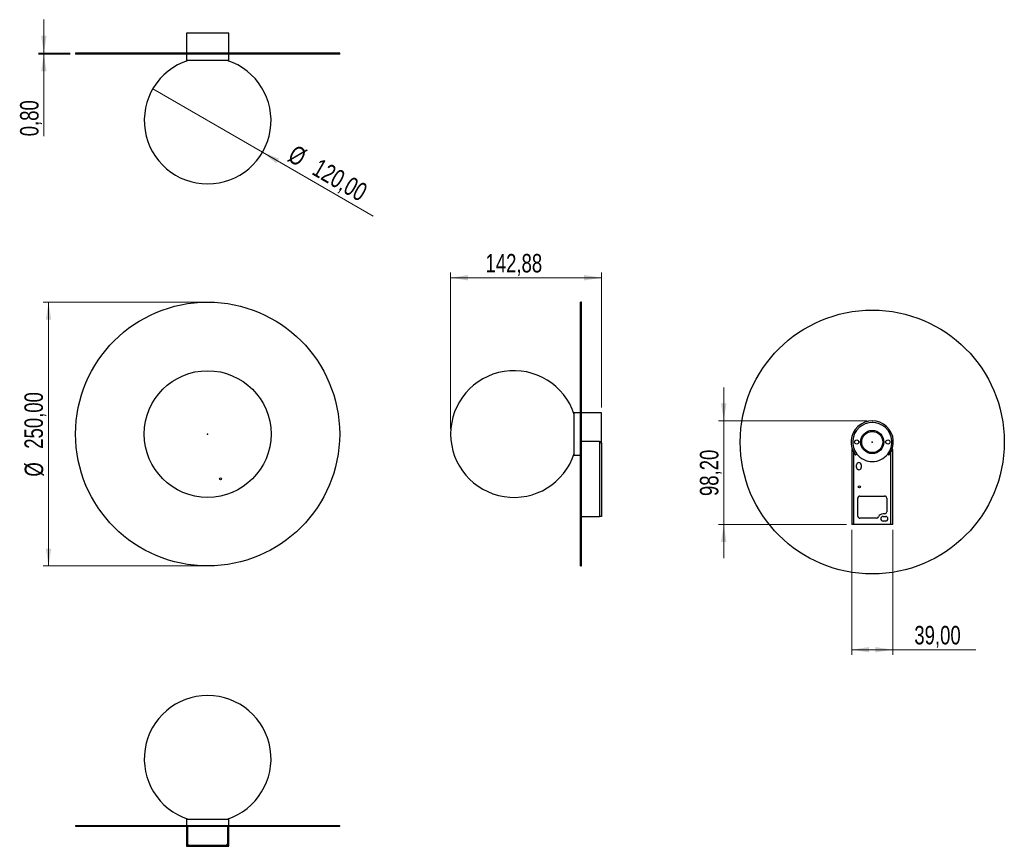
# Model space of a CAD drawing. Header units: millimetres. Extents: x 9 to 196, y 89 to 246.
import ezdxf

# ---------------------------------------------------------------- set-up
doc = ezdxf.new("R2010")
doc.units = ezdxf.units.MM
doc.header["$PDSIZE"] = -1
doc.styles.add('SLDTEXTSTYLE0', font='TXT', dxfattribs={"width": 0.75})
doc.dimstyles.new('SLDDIMSTYLE0', dxfattribs={"dimtxt": 3.5, "dimasz": 3.302, "dimexe": 0, "dimexo": 0.0625, "dimgap": 0.875, "dimtad": 1, "dimlfac": 5, "dimrnd": 1e-09, "dimzin": 12, "dimdsep": 46, "dimtxsty": 'SLDTEXTSTYLE0', "dimsah": 1, "dimcen": 0.09, "dimadec": 0, "dimazin": 3, "dimtfac": 1, "dimtofl": 0, "dimtmove": 0, "dimatfit": 3, "dimfxl": 0, "dimfrac": 2, "dimtolj": 1, "dimtzin": 12, "dimarcsym": 0})
doc.dimstyles.new('SLDDIMSTYLE1', dxfattribs={"dimtxt": 3.5, "dimasz": 3.302, "dimexe": 0, "dimexo": 0.0625, "dimgap": 0.875, "dimtad": 1, "dimlfac": 5, "dimrnd": 1e-09, "dimzin": 12, "dimdsep": 46, "dimtxsty": 'SLDTEXTSTYLE0', "dimblk1": 'NONE', "dimsah": 1, "dimcen": 0, "dimadec": 0, "dimazin": 3, "dimtfac": 1, "dimtmove": 0, "dimatfit": 3, "dimldrblk": 'NONE', "dimfxl": 0, "dimfrac": 2, "dimtolj": 1, "dimtzin": 12, "dimarcsym": 0})
doc.dimstyles.new('SLDDIMSTYLE2', dxfattribs={"dimtxt": 3.5, "dimasz": 3.302, "dimexe": 0, "dimexo": 0.0625, "dimgap": 0.875, "dimtad": 1, "dimlfac": 5, "dimrnd": 1e-09, "dimdsep": 46, "dimtxsty": 'SLDTEXTSTYLE0', "dimsah": 1, "dimcen": 0.09, "dimadec": 0, "dimazin": 2, "dimtfac": 1, "dimtmove": 0, "dimatfit": 0, "dimfxl": 0, "dimfrac": 2, "dimtolj": 1, "dimtzin": 12, "dimarcsym": 0})
doc.dimstyles.new('SLDDIMSTYLE3', dxfattribs={"dimtxt": 3.5, "dimasz": 3.302, "dimexe": 0, "dimexo": 0.0625, "dimgap": 0.875, "dimtad": 1, "dimlfac": 5, "dimrnd": 1e-09, "dimzin": 12, "dimdsep": 46, "dimtxsty": 'SLDTEXTSTYLE0', "dimsah": 1, "dimcen": 0.09, "dimadec": 0, "dimazin": 3, "dimtfac": 1, "dimtmove": 0, "dimatfit": 0, "dimfxl": 0, "dimfrac": 2, "dimtolj": 1, "dimtzin": 12, "dimarcsym": 0})

# ---------------------------------------------------------------- blocks, each defined once
blk = doc.blocks.new('_D')
at = {"color": 7, "linetype": 'Continuous', "lineweight": 0}
for p, q in [((43.75, 192.12), (13.63, 192.12)), ((14.63, 192.12), (14.63, 142.12)), ((43.75, 142.12), (13.63, 142.12))]:
    blk.add_line(p, q, dxfattribs=at)
at = {"color": 7, "linetype": 'Continuous', "lineweight": 18}
for points in [[(14.63, 192.12), (14.12, 188.82), (15.13, 188.82)], [(14.63, 142.12), (15.13, 145.43), (14.12, 145.43)]]:
    blk.add_solid(points, dxfattribs=at)
at = {"color": 7, "linetype": 'Continuous', "lineweight": 18, "char_height": 3.5, "attachment_point": 1, "rotation": 90, "style": 'SLDTEXTSTYLE0'}
for s, insert in [('250,00', (10.06, 164.33)), ('%%c', (10.11, 159.05))]:
    blk.add_mtext(s, dxfattribs=dict(at, insert=insert))
blk = doc.blocks.new('_D_1')
at = {"color": 7, "linetype": 'Continuous', "lineweight": 0}
for q in [(34.36, 232.52), (76.08, 208.44)]:
    blk.add_line((55.15, 220.52), q, dxfattribs=at)
at = {"color": 7, "linetype": 'Continuous', "lineweight": 18}
blk.add_solid([(55.15, 220.52), (57.75, 218.43), (58.26, 219.31)], dxfattribs=at)
at = {"color": 7, "linetype": 'Continuous', "lineweight": 18, "char_height": 3.5, "attachment_point": 1, "rotation": 330, "style": 'SLDTEXTSTYLE0'}
for s, insert in [('%%c', (61.43, 222.08)), ('120,00', (66.03, 219.49))]:
    blk.add_mtext(s, dxfattribs=dict(at, insert=insert))
blk = doc.blocks.new('_None')
blk = doc.blocks.new('_D_2')
at = {"color": 7, "linetype": 'Continuous', "lineweight": 0}
for p, q in [((13.74, 239.3), (13.74, 245.65)), ((18.75, 239.3), (12.74, 239.3)), ((18.75, 239.14), (12.74, 239.14)), ((13.74, 239.14), (13.74, 239.3)), ((13.74, 239.14), (13.74, 223.55))]:
    blk.add_line(p, q, dxfattribs=at)
at = {"color": 7, "linetype": 'Continuous', "lineweight": 18}
for points in [[(13.74, 239.3), (14.25, 242.6), (13.23, 242.6)], [(13.74, 239.14), (13.23, 235.83), (14.25, 235.83)]]:
    blk.add_solid(points, dxfattribs=at)
at = {"color": 7, "linetype": 'Continuous', "lineweight": 18, "insert": (9.23, 223.55), "char_height": 3.5, "attachment_point": 1, "rotation": 90, "style": 'SLDTEXTSTYLE0'}
blk.add_mtext('0,80', dxfattribs=at)
blk = doc.blocks.new('_D_3')
at = {"color": 7, "linetype": 'Continuous', "lineweight": 0}
for p, q in [((90.76, 168.12), (90.76, 197.74)), ((119.34, 172.12), (119.34, 197.74)), ((119.34, 196.74), (90.76, 196.74))]:
    blk.add_line(p, q, dxfattribs=at)
at = {"color": 7, "linetype": 'Continuous', "lineweight": 18}
for points in [[(90.76, 196.74), (94.06, 196.23), (94.06, 197.25)], [(119.34, 196.74), (116.04, 197.25), (116.04, 196.23)]]:
    blk.add_solid(points, dxfattribs=at)
at = {"color": 7, "linetype": 'Continuous', "lineweight": 18, "insert": (97.36, 201.25), "char_height": 3.5, "attachment_point": 1, "style": 'SLDTEXTSTYLE0'}
blk.add_mtext('142,88', dxfattribs=at)
blk = doc.blocks.new('_D_4')
at = {"color": 7, "linetype": 'Continuous', "lineweight": 0}
for p, q in [((142.48, 169.61), (142.48, 175.96)), ((169.6, 169.61), (141.48, 169.61)), ((142.48, 169.61), (142.48, 149.97)), ((165.7, 149.97), (141.48, 149.97)), ((142.48, 149.97), (142.48, 143.62))]:
    blk.add_line(p, q, dxfattribs=at)
at = {"color": 7, "linetype": 'Continuous', "lineweight": 18}
for points in [[(142.48, 169.61), (142.98, 172.91), (141.97, 172.91)], [(142.48, 149.97), (141.97, 146.67), (142.98, 146.67)]]:
    blk.add_solid(points, dxfattribs=at)
at = {"color": 7, "linetype": 'Continuous', "lineweight": 18, "insert": (137.96, 155.37), "char_height": 3.5, "attachment_point": 1, "rotation": 90, "style": 'SLDTEXTSTYLE0'}
blk.add_mtext('98,20', dxfattribs=at)
blk = doc.blocks.new('_D_5')
at = {"color": 7, "linetype": 'Continuous', "lineweight": 0}
for p, q in [((166.7, 148.97), (166.7, 125.25)), ((174.5, 148.97), (174.5, 125.25)), ((174.5, 126.25), (166.7, 126.25)), ((174.5, 126.25), (190.19, 126.25))]:
    blk.add_line(p, q, dxfattribs=at)
at = {"color": 7, "linetype": 'Continuous', "lineweight": 18}
for points in [[(166.7, 126.25), (170, 125.74), (170, 126.75)], [(174.5, 126.25), (171.2, 126.75), (171.2, 125.74)]]:
    blk.add_solid(points, dxfattribs=at)
at = {"color": 7, "linetype": 'Continuous', "lineweight": 18, "insert": (178.56, 130.76), "char_height": 3.5, "attachment_point": 1, "style": 'SLDTEXTSTYLE0'}
blk.add_mtext('39,00', dxfattribs=at)

msp = doc.modelspace()

# ---------------------------------------------------------------- linework, layer by layer
at = {"color": 7, "linetype": 'Continuous', "lineweight": 25}
for p, q in [((40.7529, 243.096), (40.7529, 239.296)), ((48.7529, 243.096), (40.7529, 243.096)), ((48.7529, 239.296), (48.7529, 243.096)), ((19.7529, 239.296), (19.7529, 239.136)), ((69.7529, 239.296), (19.7529, 239.296)), ((69.7529, 239.136), (19.7529, 239.136)), ((40.7529, 239.136), (40.7529, 237.936)), ((48.7529, 237.936), (48.7529, 239.136)), ((69.7529, 239.136), (69.7529, 239.296)), ((48.7529, 237.936), (40.7529, 237.936)), ((115.5377, 192.1238), (115.3777, 192.1238)), ((115.3777, 142.1238), (115.3777, 192.1238)), ((115.5377, 142.1238), (115.5377, 192.1238)), ((115.3777, 171.1238), (114.1777, 171.1238)), ((114.1777, 165.6327), (114.1777, 171.1238)), ((119.3377, 171.1238), (115.5377, 171.1238)), ((119.3377, 165.2615), (119.3377, 171.1238)), ((114.1777, 163.1238), (114.1777, 165.6327)), ((118.9777, 165.7052), (115.5377, 165.7052)), ((118.9777, 165.7052), (118.9777, 151.4838)), ((119.3377, 165.2615), (119.3377, 151.4838)), ((166.8589, 164.1919), (166.6989, 164.1919)), ((166.6989, 164.1919), (166.6989, 149.9705)), ((174.3389, 164.1919), (174.4989, 164.1919)), ((174.4989, 149.9705), (174.4989, 164.1919)), ((114.1777, 163.1238), (115.3777, 163.1238)), ((167.0589, 163.7481), (167.0589, 149.9705)), ((167.6833, 163.3325), (167.4469, 163.1478)), ((167.6833, 163.3325), (167.4469, 163.1478)), ((173.7509, 163.1478), (173.5145, 163.3325)), ((173.7509, 163.1478), (173.5145, 163.3325)), ((174.1389, 149.9705), (174.1389, 163.7481)), ((167.6389, 160.7705), (167.6389, 161.2705)), ((168.4989, 161.2705), (168.4989, 160.7705)), ((167.8589, 151.5705), (167.8589, 154.9705)), ((168.2589, 155.3705), (172.9389, 155.3705)), ((173.3389, 154.9705), (173.3389, 152.4005)), ((115.5377, 151.4838), (118.9777, 151.4838)), ((119.3377, 151.4838), (118.9777, 151.4838)), ((171.4065, 151.1705), (168.2589, 151.1705)), ((172.9389, 152.0005), (172.6389, 152.0005)), ((172.6389, 151.5005), (173.1389, 151.5005)), ((167.0589, 149.9705), (166.6989, 149.9705)), ((174.1389, 149.9705), (167.0589, 149.9705)), ((173.1389, 150.6405), (172.6389, 150.6405)), ((174.4989, 149.9705), (174.1389, 149.9705)), ((115.3777, 142.1238), (115.5377, 142.1238)), ((40.7529, 94.1507), (40.7529, 92.9507)), ((40.7529, 94.1507), (48.4646, 94.1507)), ((48.4646, 94.1507), (48.7529, 94.1507)), ((48.7529, 92.9507), (48.7529, 94.1507)), ((19.7529, 92.9507), (19.7529, 92.7907)), ((19.7529, 92.9507), (44.7529, 92.9507)), ((19.7529, 92.7907), (44.7529, 92.7907)), ((40.7529, 92.7907), (40.7529, 88.9907)), ((40.8529, 89.3507), (40.8529, 92.7907)), ((41.0129, 89.4107), (41.0129, 92.7907)), ((41.0129, 89.3507), (41.0129, 92.7907)), ((44.7529, 92.9507), (69.7529, 92.9507)), ((44.7529, 92.7907), (69.7529, 92.7907)), ((48.4929, 92.7907), (48.4929, 89.4107)), ((48.4929, 92.7907), (48.4929, 89.3507)), ((48.6529, 92.7907), (48.6529, 89.3507)), ((48.7529, 88.9907), (48.7529, 92.7907)), ((69.7529, 92.7907), (69.7529, 92.9507)), ((40.7529, 88.9907), (41.2129, 88.9907)), ((41.0129, 89.3507), (40.8529, 89.3507)), ((41.2129, 89.1507), (41.2129, 88.9907)), ((41.2129, 89.1507), (48.2929, 89.1507)), ((41.2129, 88.9907), (48.2929, 88.9907)), ((48.2329, 89.1507), (41.2729, 89.1507)), ((48.2929, 89.1507), (48.2929, 88.9907)), ((48.2929, 88.9907), (48.7529, 88.9907)), ((48.4929, 89.3507), (48.6529, 89.3507))]:
    msp.add_line(p, q, dxfattribs=at)
for centre, radius in [((44.7529, 167.1238), 25), ((170.5989, 165.6105), 25), ((44.7529, 167.1238), 12), ((170.5989, 165.6105), 2.2), ((167.6489, 165.6105), 0.4), ((170.5989, 165.6105), 1.9982), ((173.5489, 165.6105), 0.4)]:
    msp.add_circle(centre, radius, dxfattribs=at)
at = {"color": 7, "linetype": 'Continuous'}
for centre in [(47.2029, 158.6238), (168.1489, 157.1105)]:
    msp.add_circle(centre, 0.2, dxfattribs=at)
at = {"color": 7, "linetype": 'Continuous', "lineweight": 25}
for centre, radius, start, end in [((44.7529, 226.5207), 12, 107.958818, 72.041182), ((102.7624, 167.1238), 12, 17.958818, 342.041182), ((170.5989, 165.6105), 4, 322, 218), ((170.5989, 165.6105), 3.7, 322, 218), ((170.5989, 165.6105), 4, 207.748479, 218), ((170.5989, 165.6105), 3.7, 218, 322), ((170.5989, 165.6105), 4, 322, 332.251521), ((168.0689, 161.2705), 0.43, 0, 180), ((168.0689, 160.7705), 0.43, 180, 0), ((168.2589, 154.9705), 0.4, 90, 180), ((172.9389, 154.9705), 0.4, 0, 90), ((168.2589, 151.5705), 0.4, 180, 270), ((171.4065, 151.5705), 0.4, 270, 337.917587), ((172.6389, 151.0705), 0.93, 90, 157.917587), ((172.6389, 151.0705), 0.43, 90, 270), ((172.9389, 152.4005), 0.4, 270, 0), ((173.1389, 151.0705), 0.43, 270, 90), ((44.7529, 105.566), 12, 287.958818, 252.041182), ((41.2129, 89.3507), 0.36, 180, 270), ((41.2729, 89.4107), 0.26, 180, 270), ((41.2129, 89.3507), 0.2, 180, 270), ((48.2329, 89.4107), 0.26, 270, 0), ((48.2929, 89.3507), 0.36, 270, 0), ((48.2929, 89.3507), 0.2, 270, 0)]:
    msp.add_arc(centre, radius, start, end, dxfattribs=at)
for points, knots in [([(118.9777, 165.7052), (119.0008, 165.7033), (119.0535, 165.6987), (119.1391, 165.6565), (119.2361, 165.5674), (119.3187, 165.4268), (119.3312, 165.3177), (119.3377, 165.2615)], [0, 0, 0, 0, 0.094233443, 0.214491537, 0.396416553, 0.688898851, 1, 1, 1, 1]), ([(166.6989, 164.1919), (166.7003, 164.1899), (166.7033, 164.1854), (166.7325, 164.1432), (166.7971, 164.0541), (166.9075, 163.9134), (167.0074, 163.8043), (167.0589, 163.7481)], [0, 0, 0, 0, 0.094233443, 0.214491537, 0.396416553, 0.688898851, 1, 1, 1, 1]), ([(174.1389, 163.7481), (174.1977, 163.8126), (174.301, 163.9259), (174.4081, 164.0642), (174.466, 164.1442), (174.4941, 164.1848), (174.4974, 164.1897), (174.4989, 164.1919)], [0, 0, 0, 0, 0.35547074, 0.62523232, 0.78177028, 0.90067566, 1, 1, 1, 1])]:
    msp.add_open_spline(points, degree=3, knots=knots, dxfattribs=at)
at = {"color": 7, "linetype": 'Continuous', "lineweight": 0}
msp.add_point((170.5989, 169.6105), dxfattribs=at)
at = {"color": 7, "linetype": 'Continuous'}
for p in [(44.7529, 167.1238), (44.7529, 167.1238), (170.5989, 165.6105), (170.5989, 165.6105)]:
    msp.add_point(p, dxfattribs=at)

# ---------------------------------------------------------------- dimensions: what is measured, and where the dimension line sits
at = {"color": 7, "linetype": 'Continuous', "lineweight": 18}
for base, p1, p2, angle, dimstyle, picture, middle in [((13.7389, 239.296), (19.7529, 239.136), (19.7529, 239.296), 90, 'SLDDIMSTYLE2', '_D_2', (13.7389, 228.079)), ((90.7624, 196.7384), (119.3377, 171.1238), (90.7624, 167.1238), 0, 'SLDDIMSTYLE3', '_D_3', (104.4761, 196.7384)), ((142.4758, 149.9705), (170.5989, 169.6105), (166.6989, 149.9705), 90, 'SLDDIMSTYLE3', '_D_4', (142.4758, 161.1913)), ((166.6989, 126.2454), (174.4989, 149.9705), (166.6989, 149.9705), 0, 'SLDDIMSTYLE0', '_D_5', (184.375, 126.2454))]:
    dim = msp.add_linear_dim(base=base, p1=p1, p2=p2, angle=angle, dimstyle=dimstyle, dxfattribs=at)
    dim.commit()
    dim.dimension.update_dxf_attribs({"geometry": picture, "text_midpoint": middle, "dimtype": 160})
dim = msp.add_diameter_dim_2p(p1=(34.3606, 232.5207), p2=(55.1452, 220.5207), dimstyle='SLDDIMSTYLE1', dxfattribs=at)
dim.commit()
dim.dimension.update_dxf_attribs({"geometry": '_D_1', "text_midpoint": (67.7579, 213.2388), "dimtype": 163})
dim = msp.add_linear_dim(base=(14.6257, 142.1238), p1=(44.7529, 192.1238), p2=(44.7529, 142.1238), angle=90, text='%%c<>', dimstyle='SLDDIMSTYLE0', dxfattribs=at)
dim.commit()
dim.dimension.update_dxf_attribs({"geometry": '_D', "text_midpoint": (14.6257, 168.8052), "dimtype": 160})

doc.saveas('drawing.dxf')
